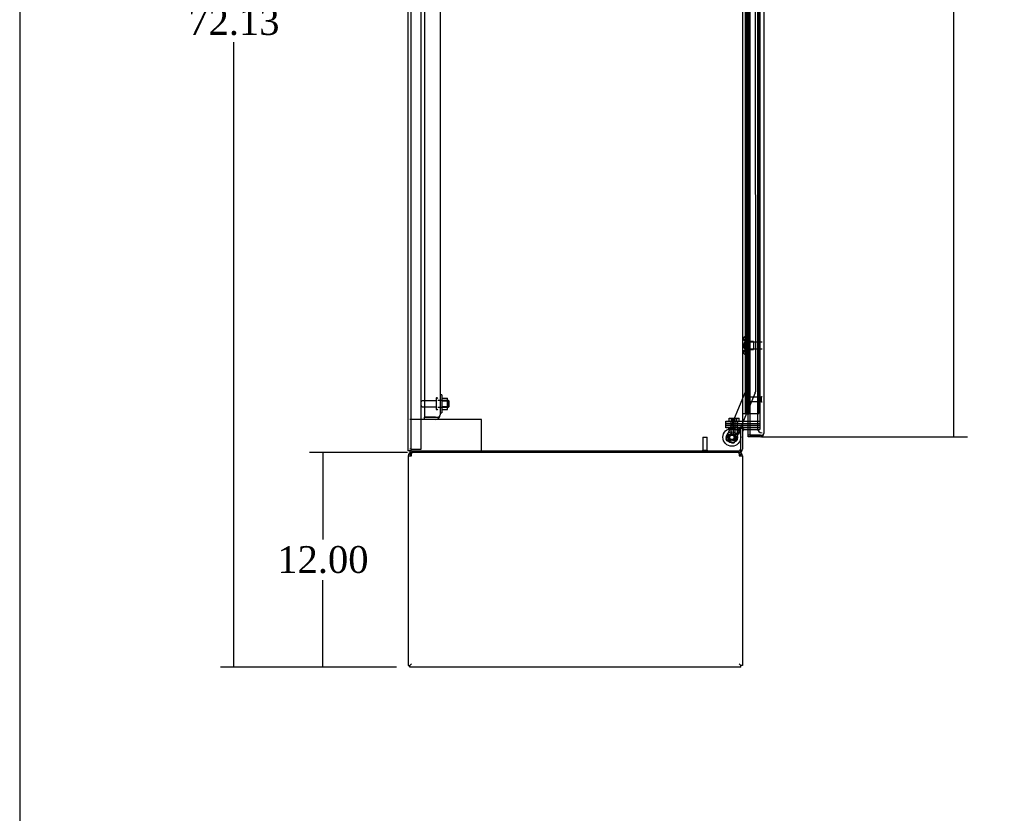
# Model space of a CAD drawing. Header units: inches. Extents: x 27 to 385, y 15 to 256.
# Tile 6 of 28: x 27 to 83, y 103 to 148. Entities that reach past the tile are written whole.
import ezdxf
from ezdxf.lldxf.tags import DXFTag

# ---------------------------------------------------------------- set-up
doc = ezdxf.new("R2010")
doc.units = ezdxf.units.IN
doc.header["$MEASUREMENT"] = 0
for name, color, linetype in [('COM43132', 7, 'Continuous'), ('COM50521', 7, 'Continuous'), ('COM54746-56', 7, 'Continuous'), ('COM54928-7', 7, 'Continuous'), ('COM55702-58', 7, 'Continuous'), ('COM70096', 7, 'Continuous'), ('COM70099', 7, 'Continuous'), ('COM70219', 7, 'Continuous'), ('COM70839-2', 7, 'Continuous'), ('COM71153-1', 7, 'Continuous'), ('COM71155-15', 7, 'Continuous'), ('COM71156-5', 7, 'Continuous'), ('Default', 7, 'Continuous'), ('GSK86006', 7, 'Continuous'), ('NTS16540', 7, 'Continuous'), ('NTS166105', 7, 'Continuous'), ('NTS18147', 7, 'Continuous'), ('ROL87452', 7, 'Continuous'), ('RVT17786', 7, 'Continuous'), ('SCC180005', 7, 'Continuous'), ('STD21878', 7, 'Continuous'), ('STD26094', 7, 'Continuous'), ('STD26265', 7, 'Continuous'), ('WAF25059', 7, 'Continuous'), ('WAF25376', 7, 'Continuous'), ('WAM30038', 7, 'Continuous')]:
    doc.layers.add(name, color=color, linetype=linetype)
doc.styles.add('SEACAD_Times_New_Roman', font='times.ttf')
tags = doc.linetypes.add('HIDDEN2', pattern=[0.1875, 0.125, -0.0625]).pattern_tags.tags
tags[6:7] = [DXFTag(74, 4), DXFTag(75, 0), DXFTag(340, '0'), DXFTag(46, 0.0), DXFTag(50, 0.0), DXFTag(44, 0.0), DXFTag(45, 0.0)]
tags[4:5] = [DXFTag(74, 4), DXFTag(75, 0), DXFTag(340, '0'), DXFTag(46, 0.0), DXFTag(50, 0.0), DXFTag(44, 0.0), DXFTag(45, 0.0)]
doc.dimstyles.new('HAMMOND_(STH_-_300x200)', dxfattribs={"dimtxt": 1.5, "dimasz": 1.875, "dimexe": 0.75, "dimexo": 0.75, "dimgap": 0.375, "dimtad": 0, "dimtih": 1, "dimtoh": 1, "dimzin": 0, "dimdsep": 46, "dimtxsty": 'SEACAD_Times_New_Roman', "dimblk1": '_SE_FILLED', "dimblk2": '_SE_FILLED', "dimsah": 1, "dimcen": 0.75, "dimadec": 0, "dimazin": 0, "dimtfac": 0.8, "dimtofl": 0, "dimtmove": 0, "dimatfit": 3, "dimfxl": 0, "dimtolj": 1, "dimtzin": 0, "dimarcsym": 0})

# ---------------------------------------------------------------- blocks, each defined once
blk = doc.blocks.new('SE3')
at = {"layer": 'COM43132', "color": 7, "linetype": 'HIDDEN2'}
for p, q in [((23.941, 164.573), (23.941, 108.824)), ((24.816, 164.449), (24.816, 108.949)), ((23.941, 108.824), (24.566, 108.824)), ((23.941, 108.699), (23.941, 108.824)), ((24.566, 108.824), (23.941, 108.824)), ((24.566, 108.699), (23.941, 108.699)), ((24.566, 108.823), (24.566, 108.824)), ((24.566, 108.824), (24.744, 108.824)), ((24.566, 108.823), (24.693, 108.823)), ((24.693, 108.823), (24.744, 108.773)), ((24.816, 108.949), (24.816, 108.948)), ((24.816, 108.948), (24.816, 108.948))]:
    blk.add_line(p, q, dxfattribs=at)
for start, end in [(270, 315.4399), (315.4399, 359.8781), (359.9564, 0)]:
    blk.add_arc((24.566, 108.949), 0.25, start, end, dxfattribs=at)
blk.add_open_spline([(24.744, 108.824), (24.767, 108.844), (24.785, 108.865), (24.81, 108.907), (24.816, 108.927), (24.816, 108.948)], degree=3, knots=[0, 0, 0, 0, 0.5, 0.5, 1, 1, 1, 1], dxfattribs=at)
at = {"layer": 'COM50521', "color": 7, "linetype": 'HIDDEN2'}
for p, q in [((23.941, 108.699), (23.129, 108.699)), ((26.986, 108.699), (24.566, 108.699)), ((27.129, 108.699), (26.986, 108.699)), ((27.129, 106.949), (27.129, 108.699))]:
    blk.add_line(p, q, dxfattribs=at)
at = {"layer": 'COM54746-56', "color": 7, "linetype": 'HIDDEN2'}
for p, q in [((41.97, 165.022), (41.97, 110.022)), ((42.07, 110.022), (42.07, 165.022)), ((42.625, 109.022), (42.625, 165.022)), ((41.894, 131.022), (41.894, 132.022)), ((41.903, 132.022), (41.903, 131.023)), ((42.031, 132.022), (42.031, 131.023)), ((41.903, 131.023), (41.903, 131.022)), ((41.903, 131.021), (42.031, 131.021)), ((41.979, 131.022), (41.979, 130.022)), ((42.02, 131.022), (42.02, 130.022)), ((42.075, 131.021), (42.034, 131.021)), ((41.894, 129.022), (41.894, 130.022)), ((41.903, 130.022), (41.903, 129.023)), ((42.031, 130.022), (42.031, 129.023)), ((41.903, 129.023), (41.903, 129.022)), ((41.903, 129.021), (42.031, 129.021)), ((41.979, 129.022), (41.979, 128.022)), ((42.02, 129.022), (42.02, 128.022)), ((42.075, 129.021), (42.034, 129.021)), ((41.894, 127.022), (41.894, 128.022)), ((41.903, 128.022), (41.903, 127.023)), ((42.031, 128.022), (42.031, 127.023)), ((41.903, 127.023), (41.903, 127.022)), ((41.903, 127.021), (42.031, 127.021)), ((41.979, 127.022), (41.979, 126.022)), ((42.02, 127.022), (42.02, 126.022)), ((42.075, 127.021), (42.034, 127.021)), ((41.894, 125.022), (41.894, 126.022)), ((41.903, 126.022), (41.903, 125.023)), ((42.031, 126.022), (42.031, 125.023)), ((41.903, 125.023), (41.903, 125.022)), ((41.903, 125.021), (42.031, 125.021)), ((41.979, 125.022), (41.979, 124.022)), ((42.02, 125.022), (42.02, 124.022)), ((42.075, 125.021), (42.034, 125.021)), ((41.894, 123.022), (41.894, 124.022)), ((41.903, 124.022), (41.903, 123.023)), ((42.031, 124.022), (42.031, 123.023)), ((41.903, 123.023), (41.903, 123.022)), ((41.903, 123.021), (42.031, 123.021)), ((41.979, 123.022), (41.979, 122.022)), ((42.02, 123.022), (42.02, 122.022)), ((42.075, 123.021), (42.034, 123.021)), ((41.894, 121.022), (41.894, 122.022)), ((41.903, 122.022), (41.903, 121.023)), ((42.031, 122.022), (42.031, 121.023)), ((41.903, 121.023), (41.903, 121.022)), ((41.903, 121.021), (42.031, 121.021)), ((41.979, 121.022), (41.979, 120.022)), ((42.02, 121.022), (42.02, 120.022)), ((42.075, 121.021), (42.034, 121.021)), ((41.894, 119.022), (41.894, 120.022)), ((41.903, 120.022), (41.903, 119.023)), ((42.031, 120.022), (42.031, 119.023)), ((41.903, 119.023), (41.903, 119.022)), ((41.903, 119.021), (42.031, 119.021)), ((41.979, 119.022), (41.979, 118.022)), ((42.02, 119.022), (42.02, 118.022)), ((42.075, 119.021), (42.034, 119.021)), ((41.894, 117.022), (41.894, 118.022)), ((41.903, 118.022), (41.903, 117.023)), ((42.031, 118.022), (42.031, 117.023)), ((41.903, 117.023), (41.903, 117.022)), ((41.903, 117.021), (42.031, 117.021)), ((41.979, 117.022), (41.979, 116.022)), ((42.02, 117.022), (42.02, 116.022)), ((42.075, 117.021), (42.034, 117.021)), ((41.894, 115.022), (41.894, 116.022)), ((41.903, 116.022), (41.903, 115.023)), ((42.031, 116.022), (42.031, 115.023)), ((41.903, 115.023), (41.903, 115.022)), ((41.903, 115.021), (42.031, 115.021)), ((41.979, 115.022), (41.979, 114.022)), ((42.02, 115.022), (42.02, 114.022)), ((42.075, 115.021), (42.034, 115.021)), ((41.894, 113.022), (41.894, 114.022)), ((41.903, 114.022), (41.903, 113.023)), ((42.031, 114.022), (42.031, 113.023)), ((41.903, 113.023), (41.903, 113.022)), ((41.903, 113.021), (42.031, 113.021)), ((41.979, 113.022), (41.979, 112.022)), ((42.02, 113.022), (42.02, 112.022)), ((42.075, 113.021), (42.034, 113.021)), ((41.894, 111.022), (41.894, 112.022)), ((41.903, 112.022), (41.903, 111.023)), ((42.031, 112.022), (42.031, 111.023)), ((41.903, 111.023), (41.903, 111.022)), ((41.903, 111.021), (42.031, 111.021)), ((41.979, 111.022), (41.979, 110.022)), ((42.02, 111.022), (42.02, 110.022)), ((42.075, 111.021), (42.034, 111.021)), ((41.894, 109.022), (41.894, 110.022)), ((41.903, 110.022), (41.903, 109.022)), ((41.97, 110.022), (41.97, 109.022)), ((42.031, 110.022), (42.031, 109.022)), ((42.07, 109.022), (42.07, 110.022)), ((41.958, 108.987), (41.958, 109.013)), ((41.958, 109.013), (42.008, 109.013)), ((42.008, 108.987), (41.958, 108.987)), ((41.97, 109.022), (41.97, 109.013)), ((42.033, 109.013), (42.008, 109.013)), ((42.033, 108.987), (42.008, 108.987)), ((42.033, 109.013), (42.083, 109.013)), ((42.083, 108.987), (42.033, 108.987)), ((42.07, 109.013), (42.07, 109.022)), ((42.083, 109.013), (42.083, 108.987)), ((42.139, 109.022), (42.625, 109.022))]:
    blk.add_line(p, q, dxfattribs=at)
at = {"layer": 'COM54746-56', "color": 7, "linetype": 'Continuous'}
for p, q in [((41.934, 131.022), (41.934, 132.022)), ((42.137, 131.022), (42.137, 132.022)), ((41.89, 130.022), (41.89, 131.022)), ((41.89, 131.022), (41.934, 131.022)), ((41.894, 131.022), (41.894, 130.022)), ((41.903, 131.023), (42.137, 131.023)), ((41.903, 131.022), (41.903, 130.022)), ((41.934, 131.022), (42.137, 131.022)), ((42.137, 130.022), (42.137, 131.023)), ((41.89, 130.022), (41.934, 130.022)), ((41.934, 130.022), (42.137, 130.022)), ((41.934, 130.022), (42.137, 130.022)), ((41.934, 129.022), (41.934, 130.022)), ((42.137, 129.022), (42.137, 130.022)), ((41.89, 128.022), (41.89, 129.022)), ((41.89, 129.022), (41.934, 129.022)), ((41.894, 129.022), (41.894, 128.022)), ((41.903, 129.023), (42.137, 129.023)), ((41.903, 129.022), (41.903, 128.022)), ((41.934, 129.022), (42.137, 129.022)), ((42.137, 128.022), (42.137, 129.023)), ((41.89, 128.022), (41.934, 128.022)), ((41.934, 128.022), (42.137, 128.022)), ((41.934, 128.022), (42.137, 128.022)), ((41.934, 127.022), (41.934, 128.022)), ((42.137, 127.022), (42.137, 128.022)), ((41.89, 126.022), (41.89, 127.022)), ((41.89, 127.022), (41.934, 127.022)), ((41.894, 127.022), (41.894, 126.022)), ((41.903, 127.023), (42.137, 127.023)), ((41.903, 127.022), (41.903, 126.022)), ((41.934, 127.022), (42.137, 127.022)), ((42.137, 126.022), (42.137, 127.023)), ((41.89, 126.022), (41.934, 126.022)), ((41.934, 126.022), (42.137, 126.022)), ((41.934, 126.022), (42.137, 126.022)), ((41.934, 125.022), (41.934, 126.022)), ((42.137, 125.022), (42.137, 126.022)), ((41.89, 124.022), (41.89, 125.022)), ((41.89, 125.022), (41.934, 125.022)), ((41.894, 125.022), (41.894, 124.022)), ((41.903, 125.023), (42.137, 125.023)), ((41.903, 125.022), (41.903, 124.022)), ((41.934, 125.022), (42.137, 125.022)), ((42.137, 124.022), (42.137, 125.023)), ((41.89, 124.022), (41.934, 124.022)), ((41.934, 124.022), (42.137, 124.022)), ((41.934, 124.022), (42.137, 124.022)), ((41.934, 123.022), (41.934, 124.022)), ((42.137, 123.022), (42.137, 124.022)), ((41.89, 122.022), (41.89, 123.022)), ((41.89, 123.022), (41.934, 123.022)), ((41.894, 123.022), (41.894, 122.022)), ((41.903, 123.023), (42.137, 123.023)), ((41.903, 123.022), (41.903, 122.022)), ((41.934, 123.022), (42.137, 123.022)), ((42.137, 122.022), (42.137, 123.023)), ((41.89, 122.022), (41.934, 122.022)), ((41.934, 122.022), (42.137, 122.022)), ((41.934, 122.022), (42.137, 122.022)), ((41.934, 121.022), (41.934, 122.022)), ((42.137, 121.022), (42.137, 122.022)), ((41.89, 120.022), (41.89, 121.022)), ((41.89, 121.022), (41.934, 121.022)), ((41.894, 121.022), (41.894, 120.022)), ((41.903, 121.023), (42.137, 121.023)), ((41.903, 121.022), (41.903, 120.022)), ((41.934, 121.022), (42.137, 121.022)), ((42.137, 120.022), (42.137, 121.023)), ((41.89, 120.022), (41.934, 120.022)), ((41.934, 120.022), (42.137, 120.022)), ((41.934, 120.022), (42.137, 120.022)), ((41.934, 119.022), (41.934, 120.022)), ((42.137, 119.022), (42.137, 120.022)), ((41.89, 118.022), (41.89, 119.022)), ((41.89, 119.022), (41.934, 119.022)), ((41.894, 119.022), (41.894, 118.022)), ((41.903, 119.023), (42.137, 119.023)), ((41.903, 119.022), (41.903, 118.022)), ((41.934, 119.022), (42.137, 119.022)), ((42.137, 118.022), (42.137, 119.023)), ((41.89, 118.022), (41.934, 118.022)), ((41.934, 118.022), (42.137, 118.022)), ((41.934, 118.022), (42.137, 118.022)), ((41.934, 117.022), (41.934, 118.022)), ((42.137, 117.022), (42.137, 118.022)), ((41.89, 116.022), (41.89, 117.022)), ((41.89, 117.022), (41.934, 117.022)), ((41.894, 117.022), (41.894, 116.022)), ((41.903, 117.023), (42.137, 117.023)), ((41.903, 117.022), (41.903, 116.022)), ((41.934, 117.022), (42.137, 117.022)), ((42.137, 116.022), (42.137, 117.023)), ((41.89, 116.022), (41.934, 116.022)), ((41.934, 116.022), (42.137, 116.022)), ((41.934, 116.022), (42.137, 116.022)), ((41.934, 115.022), (41.934, 116.022)), ((42.137, 115.022), (42.137, 116.022)), ((41.89, 114.022), (41.89, 115.022)), ((41.89, 115.022), (41.934, 115.022)), ((41.894, 115.022), (41.894, 114.022)), ((41.903, 115.023), (42.137, 115.023)), ((41.903, 115.022), (41.903, 114.022)), ((41.934, 115.022), (42.137, 115.022)), ((42.137, 114.022), (42.137, 115.023)), ((41.89, 114.022), (41.934, 114.022)), ((41.934, 114.022), (42.137, 114.022)), ((41.934, 114.022), (42.137, 114.022)), ((41.934, 113.022), (41.934, 114.022)), ((42.137, 113.022), (42.137, 114.022)), ((41.89, 112.022), (41.89, 113.022)), ((41.89, 113.022), (41.934, 113.022)), ((41.894, 113.022), (41.894, 112.022)), ((41.903, 113.023), (42.137, 113.023)), ((41.903, 113.022), (41.903, 112.022)), ((41.934, 113.022), (42.137, 113.022)), ((42.137, 112.022), (42.137, 113.023)), ((41.89, 112.022), (41.934, 112.022)), ((41.934, 112.022), (42.137, 112.022)), ((41.934, 112.022), (42.137, 112.022)), ((41.934, 111.022), (41.934, 112.022)), ((42.137, 111.022), (42.137, 112.022)), ((41.89, 110.022), (41.89, 111.022)), ((41.89, 111.022), (41.934, 111.022)), ((41.894, 111.022), (41.894, 110.022)), ((41.903, 111.023), (42.137, 111.023)), ((41.903, 111.022), (41.903, 110.022)), ((41.934, 111.022), (42.137, 111.022)), ((42.137, 110.022), (42.137, 111.023)), ((41.89, 110.022), (41.934, 110.022)), ((42.137, 110.022), (41.903, 110.022)), ((41.934, 109.022), (41.934, 110.022)), ((41.934, 110.022), (42.137, 110.022)), ((41.97, 110.022), (41.97, 110.022)), ((42.07, 110.022), (42.07, 110.022)), ((42.075, 110.022), (42.075, 110.022)), ((42.137, 110.022), (42.137, 110.022)), ((42.137, 109.022), (42.137, 110.022)), ((41.722, 109.022), (41.934, 109.022)), ((41.934, 109.022), (42.137, 109.022)), ((42.137, 109.022), (42.139, 109.022))]:
    blk.add_line(p, q, dxfattribs=at)
at = {"layer": 'COM54928-7', "color": 7, "linetype": 'Continuous'}
for p, q in [((23.157, 106.731), (23.09, 106.798)), ((23.224, 106.798), (23.224, 106.854)), ((23.224, 106.664), (23.224, 106.798)), ((41.532, 106.798), (41.532, 106.854)), ((41.532, 106.798), (41.532, 106.664)), ((41.6, 106.731), (41.667, 106.798)), ((23.034, 106.664), (23.034, 94.949)), ((23.034, 106.664), (23.224, 106.664)), ((41.532, 106.664), (41.722, 106.664)), ((41.722, 106.664), (41.722, 94.949)), ((23.034, 94.949), (23.129, 94.949)), ((23.129, 94.949), (23.224, 95.044)), ((23.129, 94.949), (23.224, 95.044)), ((23.129, 94.854), (23.129, 94.949)), ((41.627, 94.854), (23.129, 94.854)), ((41.627, 94.949), (41.532, 95.044)), ((41.627, 94.949), (41.532, 95.044)), ((41.722, 94.949), (41.627, 94.949)), ((41.627, 94.854), (41.627, 94.949))]:
    blk.add_line(p, q, dxfattribs=at)
for centre, radius, start, end in [((23.224, 106.664), 0.19, 135, 180), ((23.224, 106.664), 0.19, 90, 135), ((41.532, 106.664), 0.19, 45, 90), ((41.532, 106.664), 0.19, 0, 45), ((23.224, 106.664), 0.095, 135, 180), ((23.224, 106.664), 0.095, 90, 135), ((41.532, 106.664), 0.095, 45, 90), ((41.532, 106.664), 0.095, 0, 45)]:
    blk.add_arc(centre, radius, start, end, dxfattribs=at)
for points in [[(23.299, 106.854), (23.287, 106.854), (23.274, 106.849), (23.249, 106.83), (23.237, 106.815), (23.224, 106.798)], [(41.532, 106.798), (41.52, 106.815), (41.507, 106.83), (41.483, 106.849), (41.47, 106.854), (41.458, 106.854)]]:
    blk.add_open_spline(points, degree=3, knots=[0, 0, 0, 0, 0.5, 0.5, 1, 1, 1, 1], dxfattribs=at)
at = {"layer": 'COM55702-58', "color": 7, "linetype": 'HIDDEN2'}
for p, q in [((23.201, 107.031), (23.201, 166.781)), ((23.754, 107.031), (23.754, 166.781)), ((23.201, 107.031), (23.129, 107.031)), ((23.201, 107.031), (23.317, 107.031)), ((23.317, 107.031), (23.567, 107.031)), ((23.567, 107.031), (23.754, 107.031))]:
    blk.add_line(p, q, dxfattribs=at)
at = {"layer": 'COM70096', "color": 7, "linetype": 'HIDDEN2'}
for p, q in [((40.79, 108.229), (40.79, 108.354)), ((40.79, 108.354), (41.54, 108.354)), ((41.54, 108.229), (40.79, 108.229)), ((42.689, 108.354), (41.54, 108.354))]:
    blk.add_line(p, q, dxfattribs=at)
at = {"layer": 'COM70099', "color": 7, "linetype": 'HIDDEN2'}
for p, q in [((40.79, 108.479), (40.79, 108.604)), ((40.79, 108.604), (41.54, 108.604)), ((41.54, 108.479), (40.79, 108.479)), ((41.54, 108.604), (42.689, 108.604)), ((41.54, 108.479), (42.689, 108.479))]:
    blk.add_line(p, q, dxfattribs=at)
at = {"layer": 'COM70219', "color": 7, "linetype": 'HIDDEN2'}
for p, q in [((42.564, 165.596), (42.564, 108.449)), ((42.564, 108.449), (42.564, 108.199))]:
    blk.add_line(p, q, dxfattribs=at)
blk.add_arc((42.814, 108.199), 0.25, 180, 270, dxfattribs=at)
at = {"layer": 'COM70839-2', "color": 7, "linetype": 'HIDDEN2'}
for p, q in [((41.894, 136.165), (41.907, 110.319)), ((42.426, 134.791), (42.439, 110.238)), ((41.907, 110.319), (40.808, 107.663)), ((41.907, 110.319), (40.808, 107.663)), ((42.429, 110.191), (41.299, 107.459)), ((42.429, 110.191), (41.617, 108.229)), ((41.605, 108.199), (41.299, 107.459)), ((41.135, 107.392), (40.876, 107.499)), ((41.135, 107.392), (40.876, 107.499))]:
    blk.add_line(p, q, dxfattribs=at)
at = {"layer": 'COM70839-2', "color": 7, "linetype": 'Continuous'}
blk.add_line((41.617, 108.229), (41.605, 108.199), dxfattribs=at)
at = {"layer": 'COM70839-2', "color": 7, "linetype": 'HIDDEN2'}
blk.add_circle((41.127, 107.699), 0.129, dxfattribs=at)
for centre, radius, start, end in [((42.314, 110.238), 0.125, 337.5175, 0.0295), ((40.924, 107.615), 0.125, 157.5175, 247.5175), ((41.127, 107.699), 0.129, 161.7139, 203.903), ((41.127, 107.699), 0.129, 73.3998, 92.8729), ((41.183, 107.507), 0.125, 247.5175, 337.5175), ((41.183, 107.507), 0.125, 247.5175, 337.5175)]:
    blk.add_arc(centre, radius, start, end, dxfattribs=at)
at = {"layer": 'COM71153-1', "color": 7, "linetype": 'Continuous'}
for p, q in [((42.139, 166.22), (42.139, 107.824)), ((42.909, 166.126), (42.909, 107.919)), ((42.034, 107.824), (42.034, 108.134)), ((42.909, 107.919), (42.909, 107.918)), ((42.909, 107.918), (42.909, 107.918)), ((42.034, 107.729), (42.034, 107.824)), ((42.719, 107.824), (42.034, 107.824)), ((42.139, 107.824), (42.034, 107.824)), ((42.719, 107.729), (42.034, 107.729)), ((42.139, 107.824), (42.719, 107.824)), ((42.719, 107.824), (42.851, 107.824)), ((42.719, 107.824), (42.719, 107.823)), ((42.719, 107.823), (42.811, 107.823)), ((42.811, 107.823), (42.851, 107.781))]:
    blk.add_line(p, q, dxfattribs=at)
at = {"layer": 'COM71153-1', "color": 7, "linetype": 'HIDDEN2'}
blk.add_line((42.034, 108.134), (42.034, 165.699), dxfattribs=at)
at = {"layer": 'COM71153-1', "color": 7, "linetype": 'Continuous'}
for start, end in [(313.832, 359.8491), (359.9427, 0), (270, 313.832)]:
    blk.add_arc((42.719, 107.919), 0.19, start, end, dxfattribs=at)
blk.add_open_spline([(42.851, 107.824), (42.869, 107.839), (42.884, 107.855), (42.904, 107.887), (42.909, 107.902), (42.909, 107.918)], degree=3, knots=[0, 0, 0, 0, 0.5, 0.5, 1, 1, 1, 1], dxfattribs=at)
at = {"layer": 'COM71155-15', "color": 7, "linetype": 'Continuous'}
for p, q in [((23.034, 106.949), (23.034, 166.884)), ((41.722, 165.604), (41.722, 108.229)), ((41.722, 108.229), (41.532, 108.229)), ((41.532, 108.199), (41.627, 108.199)), ((41.627, 106.949), (41.627, 108.199)), ((41.722, 108.229), (41.817, 108.229)), ((42.139, 108.229), (41.817, 108.229)), ((23.224, 106.949), (23.034, 106.949)), ((23.224, 106.949), (41.627, 106.949))]:
    blk.add_line(p, q, dxfattribs=at)
at = {"layer": 'COM71155-15', "color": 7, "linetype": 'HIDDEN2'}
for p, q in [((42.689, 165.604), (42.689, 108.229)), ((42.689, 108.229), (42.139, 108.229))]:
    blk.add_line(p, q, dxfattribs=at)
at = {"layer": 'COM71155-15', "color": 7, "linetype": 'Continuous'}
blk.add_arc((41.532, 108.214), 0.015, 90, 270, dxfattribs=at)
at = {"layer": 'COM71156-5', "color": 7, "linetype": 'Continuous'}
for p, q in [((41.722, 108.199), (41.627, 108.199)), ((41.722, 108.199), (41.722, 107.044)), ((41.817, 108.134), (42.139, 108.134)), ((23.129, 106.949), (23.129, 106.854)), ((41.532, 106.854), (23.129, 106.854))]:
    blk.add_line(p, q, dxfattribs=at)
at = {"layer": 'COM71156-5', "color": 7, "linetype": 'HIDDEN2'}
for p in [(42.139, 108.134), (42.689, 108.229)]:
    blk.add_line(p, (42.689, 108.134), dxfattribs=at)
at = {"layer": 'COM71156-5', "color": 7, "linetype": 'Continuous'}
for centre, radius, start, end in [((41.817, 108.039), 0.19, 90, 122.6369), ((41.817, 108.039), 0.095, 90, 180), ((41.532, 107.044), 0.19, 270, 0)]:
    blk.add_arc(centre, radius, start, end, dxfattribs=at)
at = {"layer": 'COM71156-5', "color": 7, "linetype": 'HIDDEN2'}
blk.add_arc((41.532, 107.044), 0.095, 270, 0, dxfattribs=at)
at = {"layer": 'GSK86006', "color": 7, "linetype": 'HIDDEN2'}
for p, q in [((40.79, 108.354), (40.79, 108.479)), ((40.79, 108.479), (41.54, 108.479)), ((41.54, 108.479), (42.689, 108.479)), ((41.54, 108.354), (40.79, 108.354)), ((41.54, 108.354), (42.689, 108.354))]:
    blk.add_line(p, q, dxfattribs=at)
at = {"layer": 'NTS16540', "color": 7, "linetype": 'HIDDEN2'}
for p, q in [((40.939, 108.229), (40.939, 108.129)), ((40.939, 108.129), (41.064, 108.129)), ((41.043, 108.259), (41.043, 108.229)), ((41.053, 108.269), (41.178, 108.269)), ((41.064, 108.229), (41.064, 108.129)), ((41.064, 108.129), (41.564, 108.129)), ((41.168, 108.259), (41.168, 108.229)), ((41.178, 108.269), (41.451, 108.269)), ((41.336, 108.229), (41.336, 108.259)), ((41.439, 108.229), (41.439, 108.129)), ((41.461, 108.229), (41.461, 108.259)), ((41.564, 108.229), (41.564, 108.129))]:
    blk.add_line(p, q, dxfattribs=at)
for centre, start, end in [((41.053, 108.259), 90, 180), ((41.178, 108.259), 90, 180), ((41.326, 108.259), 0, 90), ((41.451, 108.259), 0, 90)]:
    blk.add_arc(centre, 0.01, start, end, dxfattribs=at)
at = {"layer": 'NTS166105', "color": 7, "linetype": 'HIDDEN2'}
for p, q in [((24.912, 109.889), (25.232, 109.889)), ((24.912, 109.728), (25.232, 109.728)), ((25.232, 109.728), (25.232, 109.889)), ((25.232, 109.418), (25.232, 109.728)), ((24.912, 109.418), (25.232, 109.418)), ((24.912, 109.258), (25.232, 109.258)), ((25.232, 109.258), (25.232, 109.418))]:
    blk.add_line(p, q, dxfattribs=at)
at = {"layer": 'NTS18147', "color": 7, "linetype": 'HIDDEN2'}
for p, q in [((41.781, 113.224), (41.781, 113.17)), ((41.843, 113.319), (41.843, 113.324)), ((41.906, 113.324), (41.843, 113.324)), ((41.843, 113.319), (41.906, 113.319)), ((41.843, 113.13), (41.843, 113.012)), ((41.906, 113.13), (41.843, 113.13)), ((41.843, 113.012), (41.906, 113.012)), ((41.906, 113.319), (41.906, 113.324)), ((41.906, 113.13), (41.906, 113.319)), ((41.906, 113.012), (41.906, 113.13)), ((42.344, 113.044), (41.906, 113.044)), ((41.906, 112.635), (41.906, 113.012)), ((42.344, 113.044), (42.344, 112.604)), ((41.781, 112.477), (41.781, 112.423)), ((41.843, 112.635), (41.843, 112.517)), ((41.906, 112.635), (41.843, 112.635)), ((41.843, 112.517), (41.906, 112.517)), ((41.843, 112.328), (41.843, 112.324)), ((41.906, 112.328), (41.843, 112.328)), ((41.843, 112.324), (41.906, 112.324)), ((41.906, 112.517), (41.906, 112.635)), ((41.906, 112.604), (42.344, 112.604)), ((41.906, 112.328), (41.906, 112.517)), ((41.906, 112.328), (41.906, 112.324))]:
    blk.add_line(p, q, dxfattribs=at)
blk.add_arc((42.1, 112.824), 0.318, 143.6338, 216.3662, dxfattribs=at)
for centre, start_param, end_param in [((42.1, 113.224), 2.506883, 3.776302), ((42.1, 113.17), 3.141593, 3.776302), ((42.1, 112.423), 2.506883, 3.776302), ((42.1, 112.477), 2.506883, 3.141593)]:
    blk.add_ellipse(centre, major_axis=(0.318, 0), ratio=0.5, start_param=start_param, end_param=end_param, dxfattribs=at)
at = {"layer": 'ROL87452', "color": 7, "linetype": 'HIDDEN2'}
for radius in [0.5, 0.206]:
    blk.add_circle((41.127, 107.699), radius, dxfattribs=at)
for start, end in [(88.0636, 106.5904), (343.523, 0), (0, 1.9107)]:
    blk.add_arc((41.127, 107.699), 0.5, start, end, dxfattribs=at)
at = {"layer": 'RVT17786', "color": 7, "linetype": 'HIDDEN2'}
for radius in [0.217, 0.125]:
    blk.add_circle((41.127, 107.699), radius, dxfattribs=at)
for start, end in [(88.8794, 100.9034), (169.5364, 200.205)]:
    blk.add_arc((41.127, 107.699), 0.217, start, end, dxfattribs=at)
at = {"layer": 'SCC180005', "color": 7, "linetype": 'HIDDEN2'}
for p, q in [((40.973, 108.778), (41.098, 108.778)), ((40.973, 108.604), (40.973, 108.778)), ((41.066, 108.604), (41.066, 107.854)), ((41.098, 108.778), (41.314, 108.778)), ((41.098, 108.604), (41.098, 108.778)), ((41.189, 108.604), (41.189, 108.778)), ((41.191, 108.604), (41.191, 107.854)), ((41.312, 107.854), (41.312, 108.604)), ((41.314, 108.778), (41.53, 108.778)), ((41.314, 108.604), (41.314, 108.778)), ((41.405, 108.604), (41.405, 108.778)), ((41.437, 107.854), (41.437, 108.604)), ((41.53, 108.604), (41.53, 108.778)), ((41.191, 107.854), (41.066, 107.854)), ((41.437, 107.854), (41.191, 107.854))]:
    blk.add_line(p, q, dxfattribs=at)
at = {"layer": 'STD21878', "color": 7, "linetype": 'HIDDEN2'}
for p, q in [((42.064, 109.699), (42.064, 109.949)), ((42.783, 109.949), (42.064, 109.949)), ((42.064, 109.699), (42.783, 109.699)), ((42.783, 109.683), (42.783, 109.964)), ((42.814, 109.964), (42.783, 109.964)), ((42.783, 109.683), (42.814, 109.683)), ((39.502, 107.699), (39.752, 107.699)), ((39.502, 107.699), (39.502, 106.98)), ((39.752, 106.98), (39.752, 107.699)), ((39.487, 106.98), (39.768, 106.98)), ((39.487, 106.98), (39.487, 106.949)), ((39.768, 106.949), (39.768, 106.98))]:
    blk.add_line(p, q, dxfattribs=at)
at = {"layer": 'STD26094', "color": 7, "linetype": 'HIDDEN2'}
for p, q in [((24.591, 109.739), (23.814, 109.739)), ((24.591, 109.869), (24.591, 109.279)), ((24.661, 109.899), (24.621, 109.899)), ((25.279, 109.761), (24.691, 109.761)), ((25.279, 109.761), (25.279, 109.386)), ((25.316, 109.724), (25.279, 109.761)), ((25.316, 109.424), (25.316, 109.724)), ((23.814, 109.409), (24.591, 109.409)), ((24.621, 109.249), (24.661, 109.249)), ((24.691, 109.386), (25.279, 109.386)), ((25.279, 109.386), (25.316, 109.424))]:
    blk.add_line(p, q, dxfattribs=at)
for centre, radius, start, end in [((23.814, 109.679), 0.06, 90, 180), ((24.621, 109.869), 0.03, 90, 180), ((24.661, 109.869), 0.03, 0, 90), ((23.814, 109.469), 0.06, 180, 270), ((24.621, 109.279), 0.03, 180, 270), ((24.661, 109.279), 0.03, 270, 0)]:
    blk.add_arc(centre, radius, start, end, dxfattribs=at)
at = {"layer": 'STD26265', "color": 7, "linetype": 'HIDDEN2'}
for p, q in [((41.849, 113.009), (41.814, 112.974)), ((41.814, 112.974), (41.814, 112.674)), ((41.849, 112.639), (41.849, 113.009)), ((42.814, 113.009), (41.849, 113.009)), ((41.814, 112.674), (41.849, 112.639)), ((41.849, 112.639), (42.814, 112.639))]:
    blk.add_line(p, q, dxfattribs=at)
at = {"layer": 'WAF25059', "color": 7, "linetype": 'HIDDEN2'}
for p, q in [((24.912, 110.074), (24.816, 110.074)), ((24.912, 110.074), (24.912, 109.074)), ((24.816, 109.074), (24.912, 109.074))]:
    blk.add_line(p, q, dxfattribs=at)
at = {"layer": 'WAF25376', "color": 7, "linetype": 'HIDDEN2'}
for radius in [0.315, 0.14]:
    blk.add_circle((41.127, 107.699), radius, dxfattribs=at)
for radius, start, end in [(0.315, 171.3396, 188.5832), (0.14, 161.7119, 203.9009), (0.315, 266.5627, 278.7337), (0.14, 73.4034, 92.8685)]:
    blk.add_arc((41.127, 107.699), radius, start, end, dxfattribs=at)
at = {"layer": 'WAM30038', "color": 7, "linetype": 'HIDDEN2'}
for p, q in [((42.031, 113.199), (42.031, 112.449)), ((42.055, 113.199), (42.031, 113.199)), ((42.055, 113.199), (42.055, 112.449)), ((42.07, 113.005), (42.103, 112.985)), ((42.119, 112.997), (42.074, 113.026)), ((42.074, 113.001), (42.119, 112.973)), ((42.119, 112.841), (42.074, 112.841)), ((42.103, 112.985), (42.119, 112.997)), ((42.119, 113.052), (42.119, 112.997)), ((42.119, 112.973), (42.119, 112.841)), ((42.031, 112.449), (42.055, 112.449)), ((42.103, 112.662), (42.07, 112.642)), ((42.074, 112.806), (42.119, 112.806)), ((42.119, 112.674), (42.074, 112.646)), ((42.074, 112.621), (42.119, 112.65)), ((42.119, 112.65), (42.103, 112.662)), ((42.119, 112.806), (42.119, 112.674)), ((42.119, 112.65), (42.119, 112.595))]:
    blk.add_line(p, q, dxfattribs=at)
for centre, radius, start, end in [((42.642, 113.729), 0.854, 226.5547, 228.2901), ((42.073, 112.823), 0.0182, 87.1609, 177.9942), ((42.073, 112.824), 0.0181, 181.7718, 273.073), ((42.64, 111.921), 0.85, 131.7058, 133.4493)]:
    blk.add_arc(centre, radius, start, end, dxfattribs=at)
for points, knots in [([(42.055, 113.026), (42.055, 113.024), (42.056, 113.021), (42.058, 113.016), (42.06, 113.014), (42.066, 113.007), (42.07, 113.004), (42.074, 113.001)], [0, 0, 0, 0, 0.25, 0.25, 0.5, 0.5, 1, 1, 1, 1]), ([(42.074, 113.026), (42.072, 113.027), (42.07, 113.028), (42.066, 113.03), (42.064, 113.03), (42.062, 113.031), (42.061, 113.031), (42.061, 113.031)], [0, 0, 0, 0, 0.25, 0.25, 0.5, 0.5, 0.5626015, 0.5626015, 0.5626015, 0.5626015]), ([(42.074, 113.092), (42.076, 113.09), (42.078, 113.088), (42.081, 113.086), (42.093, 113.075), (42.106, 113.063), (42.119, 113.052)], [0, 0, 0, 0, 0.141448, 0.141448, 0.141448, 1, 1, 1, 1]), ([(42.074, 112.646), (42.072, 112.645), (42.07, 112.643), (42.066, 112.64), (42.064, 112.638), (42.06, 112.633), (42.058, 112.631), (42.056, 112.626), (42.055, 112.623), (42.055, 112.621)], [0, 0, 0, 0, 0.25, 0.25, 0.5, 0.5, 0.75, 0.75, 1, 1, 1, 1]), ([(42.061, 112.616), (42.061, 112.616), (42.062, 112.616), (42.066, 112.617), (42.07, 112.619), (42.074, 112.621)], [0.4389304, 0.4389304, 0.4389304, 0.4389304, 0.5, 0.5, 1, 1, 1, 1]), ([(42.119, 112.595), (42.106, 112.584), (42.093, 112.572), (42.081, 112.561), (42.078, 112.559), (42.076, 112.557), (42.074, 112.555)], [0, 0, 0, 0, 0.858552, 0.858552, 0.858552, 1, 1, 1, 1])]:
    blk.add_open_spline(points, degree=3, knots=knots, dxfattribs=at)
blk = doc.blocks.new('_SE_FILLED')
at = {"color": 0}
blk.add_line((0, 0), (-1, 0), dxfattribs=at)
blk.add_solid([(0, 0), (-1, -0.1665), (-1, 0.1665), (0, 0)], dxfattribs=at)
blk = doc.blocks.new('*D74')
at = {"layer": 'Default', "color": 0, "linetype": 'Continuous', "lineweight": -2}
for p, q in [((48.539, 183.639), (38.702, 183.639)), ((39.452, 181.764), (39.452, 148.716)), ((39.452, 113.389), (39.452, 146.436)), ((48.539, 111.514), (38.702, 111.514))]:
    blk.add_line(p, q, dxfattribs=at)
at = {"layer": 'Defpoints', "color": 0, "linetype": 'Continuous'}
for p in [(49.289, 183.639), (39.452, 111.514), (49.289, 111.514)]:
    blk.add_point(p, dxfattribs=at)
at = {"layer": 'Default', "color": 0, "linetype": 'Continuous', "lineweight": -2, "xscale": 1.875, "yscale": 1.875, "zscale": 1.875}
for p, rotation in [((39.452, 183.639), 90.00006255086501), ((39.452, 111.514), 270.000062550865)]:
    blk.add_blockref('_SE_FILLED', p, dxfattribs=dict(at, rotation=rotation))
at = {"layer": 'Default', "color": 0, "linetype": 'Continuous', "insert": (39.452, 147.576), "char_height": 1.5, "attachment_point": 5, "style": 'SEACAD_Times_New_Roman'}
blk.add_mtext('\\A1;\\A1;72.13', dxfattribs=at)
blk = doc.blocks.new('*D75')
at = {"layer": 'Default', "color": 0, "linetype": 'Continuous', "lineweight": -2}
for p, q in [((68.944, 182.976), (80.45, 182.976)), ((79.7, 181.101), (79.7, 156.074)), ((79.7, 126.264), (79.7, 151.29)), ((68.944, 124.389), (80.45, 124.389))]:
    blk.add_line(p, q, dxfattribs=at)
at = {"layer": 'Defpoints', "color": 0, "linetype": 'Continuous'}
for p in [(68.194, 182.976), (68.194, 124.389), (79.7, 124.389)]:
    blk.add_point(p, dxfattribs=at)
at = {"layer": 'Default', "color": 0, "linetype": 'Continuous', "lineweight": -2, "xscale": 1.875, "yscale": 1.875, "zscale": 1.875}
for p, rotation in [((79.7, 182.976), 90), ((79.7, 124.389), 270)]:
    blk.add_blockref('_SE_FILLED', p, dxfattribs=dict(at, rotation=rotation))
at = {"layer": 'Default', "color": 0, "linetype": 'Continuous', "insert": (79.7, 153.682), "char_height": 1.5, "attachment_point": 5, "style": 'SEACAD_Times_New_Roman'}
blk.add_mtext('\\A1;\\A1;58.59\\PDOOR', dxfattribs=at)
blk = doc.blocks.new('*D88')
at = {"layer": 'Default', "color": 0, "linetype": 'Continuous', "lineweight": -2}
for p, q in [((49.164, 123.514), (43.678, 123.514)), ((44.428, 121.639), (44.428, 118.654)), ((44.428, 113.389), (44.428, 116.373)), ((48.539, 111.514), (43.678, 111.514))]:
    blk.add_line(p, q, dxfattribs=at)
at = {"layer": 'Defpoints', "color": 0, "linetype": 'Continuous'}
for p in [(44.428, 123.514), (49.914, 123.514), (49.289, 111.514)]:
    blk.add_point(p, dxfattribs=at)
at = {"layer": 'Default', "color": 0, "linetype": 'Continuous', "lineweight": -2, "xscale": 1.875, "yscale": 1.875, "zscale": 1.875}
for p, rotation in [((44.428, 123.514), 90), ((44.428, 111.514), 270)]:
    blk.add_blockref('_SE_FILLED', p, dxfattribs=dict(at, rotation=rotation))
at = {"layer": 'Default', "color": 0, "linetype": 'Continuous', "insert": (44.428, 117.514), "char_height": 1.5, "attachment_point": 5, "style": 'SEACAD_Times_New_Roman'}
blk.add_mtext('\\A1;\\A1;12.00', dxfattribs=at)
blk = doc.blocks.new('BORDER')
at = {"layer": 'Default', "color": 7, "linetype": 'Continuous'}
blk.add_line((-41.86, 27.86), (-41.86, 0), dxfattribs=at)

msp = doc.modelspace()

# ---------------------------------------------------------------- block references
at = {"layer": 'Default', "color": 7, "xscale": 8.55, "yscale": 8.55, "zscale": 8.55}
msp.add_blockref('BORDER', (385.383, 17.33), dxfattribs=at)
at = {"layer": 'Default'}
msp.add_blockref('SE3', (26.16, 16.66), dxfattribs=at)

# ---------------------------------------------------------------- dimensions: what is measured, and where the dimension line sits
at = {"layer": 'Default', "color": 7, "linetype": 'Continuous'}
for base, p1, p2, angle, text, picture, middle, dimtype in [((39.452052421, 111.513626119), (49.289175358, 183.638636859), (49.289254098, 111.513636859), 270.000062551, '\\A1;<>', '*D74', (39.452013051, 147.576137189), 161), ((79.7, 124.389), (68.194, 182.976), (68.194, 124.389), 270, '\\A1;<>\\PDOOR', '*D75', (79.7, 153.682), 161), ((44.428, 123.514), (49.289, 111.514), (49.914, 123.514), 90, '\\A1;<>', '*D88', (44.428, 117.514), 160)]:
    dim = msp.add_linear_dim(base=base, p1=p1, p2=p2, angle=angle, text=text, dimstyle='HAMMOND_(STH_-_300x200)', dxfattribs=at)
    dim.commit()
    dim.dimension.update_dxf_attribs({"geometry": picture, "text_midpoint": middle, "dimtype": dimtype})

doc.saveas('drawing.dxf')
